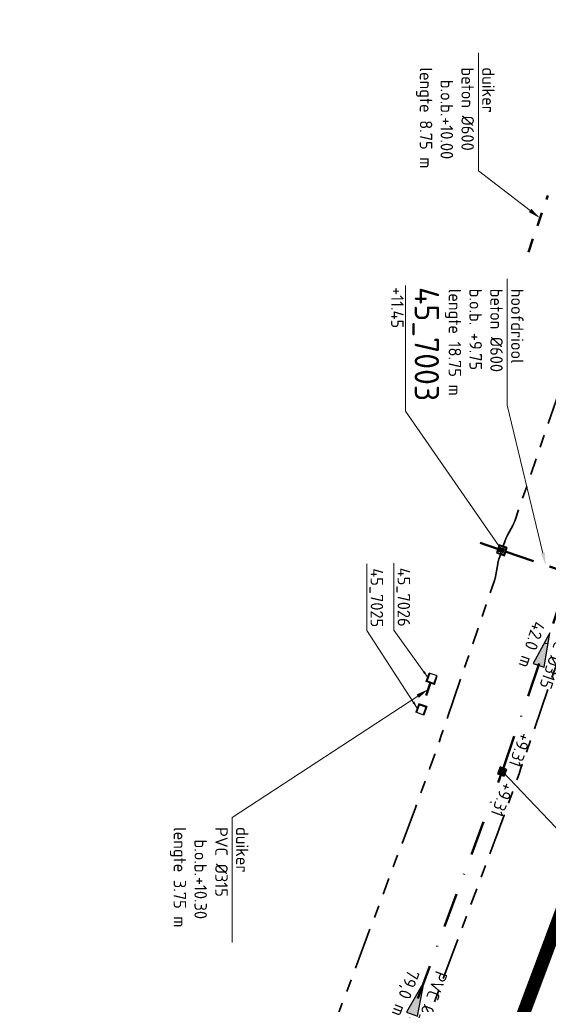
# Model space of a CAD drawing. Header units: metres. Extents: x 232508 to 233531, y 553160 to 554395.
# Tile 7 of 24: x 233109 to 233185, y 553455 to 553597. Entities that reach past the tile are written whole.
import ezdxf
from ezdxf import colors
from ezdxf.entities.mleader import LeaderData, LeaderLine
from ezdxf.enums import TextEntityAlignment as Align
from ezdxf.math import Vec2, Vec3

# ---------------------------------------------------------------- set-up
doc = ezdxf.new("R2010")
doc.units = ezdxf.units.M
for name, pattern in [('NLCS-HIDDEN', [4, 2, -2]), ('RI-DRAINAGE', [19.200000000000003, 6, -1.8, 1.8, -1.8, 2.4, -1.8, 1.8, -1.8]), ('RI-HWA_BETON', [11.4, 9, -2.4]), ('RI-VWA_PVC', [11, 5, -3, 0, -3])]:
    doc.linetypes.add(name, pattern=pattern)
doc.layers.get('Defpoints').update_dxf_attribs({"color": 241})
for name, color, linetype, lineweight in [('N-WE-KL-TRACE-A', 253, 'Continuous', 35), ('N-WE-KL-TRACE-G', 7, 'Continuous', 18), ('N-WE-RI-DRAINAGE_DRAIN_PP_80-G', 82, 'RI-DRAINAGE', 35), ('N-WE-RI-HWA_RIOOLPUT_PUTKOP-S', 7, 'Continuous', 18), ('N-WE-RI-VWA_RIOOLPUT_PUTKOP-S', 7, 'Continuous', 18)]:
    doc.layers.add(name, color=color, linetype=linetype, lineweight=lineweight)
for name, color, linetype, lineweight, true_color in [('N-WE-RI-HWA_PUTNUMMER-S', 150, 'Continuous', 25, 0x007fff), ('N-WE-RI-HWA_RIOOLPUT_INSPECTIEPUT-S', 150, 'Continuous', 25, 0x007fff), ('N-WE-RI-HWA_TRANSPORTLEIDING_BETON_600-G', 150, 'RI-HWA_BETON', 50, 0x007fff), ('N-WE-RI-HWA_UITSTROOMBAK-S', 150, 'Continuous', 25, 0x007fff), ('N-WE-RI-HWA_UITSTROOMBAK-T', 150, 'Continuous', 25, 0x007fff), ('N-WE-RI-VWA_PUTNUMMER-S', 20, 'Continuous', 35, 0xff3f00), ('N-WE-RI-VWA_RIOOLPUT-S', 20, 'Continuous', 25, 0xff3f00), ('N-WE-RI-VWA_STROOMRICHTING--S', 20, 'Continuous', 25, 0xff3f00), ('N-WE-RI-VWA_TRANSPORTLEIDING_PVC_315-G', 20, 'RI-VWA_PVC', 50, 0xff3f00), ('N-WE-RI-WH-DUIKER-T', 150, 'Continuous', 13, 0x007fff), ('N-WE-RI-WH-DUIKER_BETON_600-G', 150, 'NLCS-HIDDEN', 50, 0x007fff), ('N-WE-RI-WH-DUIKER_PVC_315-G', 150, 'NLCS-HIDDEN', 50, 0x007fff)]:
    doc.layers.add(name, color=color, linetype=linetype, lineweight=lineweight, true_color=true_color)
doc.styles.add('NLCS-ISO', font='NLCS-ISO.ttf')
doc.styles.add('NLCS-ISO-ANNOTATIEF-T18', font='NLCS-ISO.ttf', dxfattribs={"height": 1.8})
doc.styles.add('T18', font='NLCS-ISO.ttf', dxfattribs={"height": 1.8})
doc.styles.add('T25', font='NLCS-ISO.ttf', dxfattribs={"height": 2.5})

# ---------------------------------------------------------------- blocks, each defined once
blk = doc.blocks.new('*U14')
at = {"ltscale": 0.1}
blk.add_hatch(color=256, dxfattribs=at).paths.add_polyline_path([(-2.500000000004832, 0), (2.500000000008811, -0.8333333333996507), (2.500000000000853, 0.8333333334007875)])
at = {"ltscale": 0.1, "flags": 128}
blk.add_lwpolyline([(-2.500000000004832, 0), (2.500000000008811, -0.8333333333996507), (2.500000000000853, 0.8333333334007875)], close=True, dxfattribs=at)
at = {"ltscale": 0.1, "style": 'NLCS-ISO'}
for tag, p in [('MAT', (-0.5, 0.5000000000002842)), ('BOBL', (-28.59082977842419, 1.13686837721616e-13))]:
    blk.add_attdef(tag, text='', height=1.8, dxfattribs=at).set_placement(p, align=Align.BOTTOM_RIGHT)
for tag, p in [('DIA', (0.5, 0.5000000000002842)), ('BOBR', (37.33168176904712, 0))]:
    blk.add_attdef(tag, text='', height=1.8, dxfattribs=at).set_placement(p, align=Align.BOTTOM_LEFT)
blk.add_attdef('JVA', text='', height=1.8, dxfattribs=at).set_placement((0, -0.9999999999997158), align=Align.TOP_CENTER)
at = {"ltscale": 0.1, "style": 'NLCS-ISO', "flags": 1}
blk.add_attdef('PUTNR-L', text='', height=1.8, dxfattribs=at).set_placement((-0.8215082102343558, -5.885126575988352), align=Align.BOTTOM_RIGHT)
blk.add_attdef('PUTNR-L', text='', height=1.8, dxfattribs=at).set_placement((1.948397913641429, -5.769780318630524), align=Align.BOTTOM_LEFT)
blk = doc.blocks.new('*U118')
at = {"layer": 'Defpoints'}
blk.add_lwpolyline([(-0.2362525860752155, -0.2373682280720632), (0.2137474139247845, -0.2373682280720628), (0.2137474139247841, 0.2126317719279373), (-0.236252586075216, 0.2126317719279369)], close=True, dxfattribs=at)
at = {"color": 0, "linetype": 'ByBlock', "lineweight": -2}
for tag, p, height, style in [('PUNTNUMMER', (0.8524976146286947, 1.237631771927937), 2.5, 'T25'), ('AFMETINGEN', (0.8524976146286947, -1.262368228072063), 1.8, 'T18'), ('PUTDEKSELHOOGTE', (0.8524976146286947, -3.762368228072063), 1.8, 'T18'), ('BIJZONDERHEDEN', (0.8524976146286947, -6.262368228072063), 1.8, 'T18')]:
    blk.add_attdef(tag, p, '', height=height, dxfattribs=dict(at, style=style))
at = {"layer": 'Defpoints', "style": 'NLCS-ISO'}
blk.add_text('r', height=0.2999999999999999, dxfattribs=at).set_placement((-0.01125258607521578, 0.04418708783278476), align=Align.MIDDLE_CENTER)
blk = doc.blocks.new('*U80')
blk.add_wipeout([(-0.3050000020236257, -0.3050000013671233), (0.30500000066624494, -0.3050000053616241), (0.3050000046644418, 0.3049999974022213), (-0.3049999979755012, 0.30500000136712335)])
at = {"lineweight": 5}
h = blk.add_hatch(dxfattribs=at)
h.set_pattern_fill('ANGLE', color=8, scale=0.0075, style=0)
h.set_pattern_definition([(0, (0, 0), (0, 0.0523875), [0.0381, -0.0142875]), (90, (0, 0), (-0.0523875, 3.20770326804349e-18), [0.0381, -0.0142875])])
h.paths.add_polyline_path([(-0.3050000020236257, -0.3050000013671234), (0.3050000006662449, -0.3050000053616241), (0.3050000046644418, 0.3049999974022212), (-0.3049999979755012, 0.3050000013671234)])
at = {"lineweight": 13}
blk.add_lwpolyline([(-0.3050000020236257, -0.3050000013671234), (0.3050000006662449, -0.3050000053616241), (0.3050000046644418, 0.3049999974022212), (-0.3049999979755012, 0.3050000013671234)], close=True, dxfattribs=at)
blk.add_circle((0, 0), 0.2849999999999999, dxfattribs=at)
blk = doc.blocks.new('*U51')
for points in [[(-0.62, -0.6199999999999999), (0.6200000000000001, -0.6199999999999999), (0.6200000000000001, 0.6200000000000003), (-0.6200000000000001, 0.6200000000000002)], [(-0.5, -0.4999999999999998), (0.5, -0.4999999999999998), (0.5, 0.5000000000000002), (-0.5, 0.5000000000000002)]]:
    blk.add_lwpolyline(points, close=True)
blk = doc.blocks.new('*U36')
at = {"ltscale": 0.1}
blk.add_hatch(color=256, dxfattribs=at).paths.add_polyline_path([(-2.500000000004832, 0), (2.500000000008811, -0.8333333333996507), (2.500000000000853, 0.8333333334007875)])
at = {"ltscale": 0.1, "flags": 128}
blk.add_lwpolyline([(-2.500000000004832, 0), (2.500000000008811, -0.8333333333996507), (2.500000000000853, 0.8333333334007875)], close=True, dxfattribs=at)
at = {"ltscale": 0.1, "style": 'NLCS-ISO'}
for tag, p in [('MAT', (-0.5, 0.5000000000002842)), ('BOBL', (-17.37284309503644, 1.13686837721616e-13))]:
    blk.add_attdef(tag, text='', height=1.8, dxfattribs=at).set_placement(p, align=Align.BOTTOM_RIGHT)
for tag, p in [('DIA', (0.5, 0.5000000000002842)), ('BOBR', (12.40206174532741, 0))]:
    blk.add_attdef(tag, text='', height=1.8, dxfattribs=at).set_placement(p, align=Align.BOTTOM_LEFT)
blk.add_attdef('JVA', text='', height=1.8, dxfattribs=at).set_placement((0, -0.9999999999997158), align=Align.TOP_CENTER)
at = {"ltscale": 0.1, "style": 'NLCS-ISO', "flags": 1}
blk.add_attdef('PUTNR-L', text='', height=1.8, dxfattribs=at).set_placement((-0.8215082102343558, -5.885126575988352), align=Align.BOTTOM_RIGHT)
blk.add_attdef('PUTNR-L', text='', height=1.8, dxfattribs=at).set_placement((1.948397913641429, -5.769780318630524), align=Align.BOTTOM_LEFT)
blk = doc.blocks.new('*U57')
for points in [[(-0.5332536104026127, -0.5063996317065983), (0.5063996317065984, -0.5332536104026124), (0.5332536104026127, 0.5063996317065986), (-0.5063996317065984, 0.5332536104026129)], [(-0.4101950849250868, -0.3895381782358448), (0.3895381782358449, -0.4101950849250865), (0.4101950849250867, 0.3895381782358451), (-0.3895381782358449, 0.4101950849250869)]]:
    blk.add_lwpolyline(points, close=True)
blk = doc.blocks.new('*U88')
blk.add_wipeout([(0.3018742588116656, 0.30809403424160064), (-0.3080940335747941, 0.3018742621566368), (-0.30187426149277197, -0.3080940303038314), (0.3080940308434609, -0.30187425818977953)])
at = {"lineweight": 5}
h = blk.add_hatch(dxfattribs=at)
h.set_pattern_fill('ANGLE', color=8, scale=0.007500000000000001, angle=-179.4157818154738, style=0)
h.set_pattern_definition([(180.5842181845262, (0, 0), (0.0005341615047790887, -0.05238477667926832), [0.03810000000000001, -0.0142875]), (270.5842181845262, (0, 0), (0.05238477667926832, 0.0005341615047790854), [0.03810000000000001, -0.0142875])])
h.paths.add_polyline_path([(0.3018742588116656, 0.3080940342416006), (-0.308094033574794, 0.3018742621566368), (-0.301874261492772, -0.3080940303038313), (0.3080940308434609, -0.3018742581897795)])
at = {"lineweight": 13}
blk.add_lwpolyline([(0.3018742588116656, 0.3080940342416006), (-0.308094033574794, 0.3018742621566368), (-0.301874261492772, -0.3080940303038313), (0.3080940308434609, -0.3018742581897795)], close=True, dxfattribs=at)
blk.add_circle((0, 0), 0.2849999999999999, dxfattribs=at)
blk = doc.blocks.new('SRI-UITSTROOMBAK_2-SO')
for p, q in [((-0.6199999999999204, 0), (-0.6199998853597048, 1.300000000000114)), ((-0.6200000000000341, 0), (0.62, 0)), ((-0.5199999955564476, 0.1000000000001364), (-0.5199999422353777, 1.300000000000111)), ((-0.5199999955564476, 0.1000000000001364), (0.5200000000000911, 0.1000000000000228)), ((0.5200000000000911, 0.1000000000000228), (0.520000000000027, 1.29999999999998)), ((0.62, 0), (0.620000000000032, 1.299999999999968))]:
    blk.add_line(p, q)
at = {"flags": 128}
blk.add_lwpolyline([(-0.6199998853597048, 1.300000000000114), (0.620000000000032, 1.299999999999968)], dxfattribs=at)

msp = doc.modelspace()

# ---------------------------------------------------------------- linework, layer by layer
at = {"layer": 'N-WE-RI-DRAINAGE_DRAIN_PP_80-G', "flags": 128}
msp.add_lwpolyline([(233189.5634904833, 553577.1417300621), (233194.4390711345, 553575.4865582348, -0.4150271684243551), (233196.3127594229, 553571.6735176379), (233180.3333695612, 553525.0295312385, -0.04129969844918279), (233180.0027134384, 553524.2741432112), (233179.2394313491, 553522.8607350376, 0.04129969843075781), (233178.9087752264, 553522.1053470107), (233178.6285733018, 553521.2874350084)], format="xyb", dxfattribs=at)
at = {"layer": 'N-WE-RI-HWA_PUTNUMMER-S', "lineweight": 13, "flags": 128}
msp.add_lwpolyline([(233178.4276366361, 553520.700899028), (233164.513985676, 553540.7686102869), (233164.513985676, 553558.9324950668)], dxfattribs=at)
at = {"layer": 'N-WE-RI-HWA_TRANSPORTLEIDING_BETON_600-G', "flags": 128}
msp.add_lwpolyline([(233193.8005343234, 553515.4344210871), (233178.9006495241, 553520.5388533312)], dxfattribs=at)
at = {"layer": 'N-WE-RI-VWA_TRANSPORTLEIDING_PVC_315-G'}
for p, q in [((233178.5998957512, 553489.1198751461), (233192.1118926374, 553528.4775454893)), ((233150.8189215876, 553414.350899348), (233178.3306064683, 553488.366493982))]:
    msp.add_line(p, q, dxfattribs=at)
at = {"layer": 'N-WE-RI-WH-DUIKER_BETON_600-G', "flags": 128}
msp.add_lwpolyline([(233182.2767821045, 553563.7647623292), (233185.0481591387, 553571.9313433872)], dxfattribs=at)
at = {"layer": 'N-WE-RI-WH-DUIKER_PVC_315-G', "flags": 128}
msp.add_lwpolyline([(233168.1379735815, 553501.6189859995), (233166.9777262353, 553498.2322137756)], dxfattribs=at)

# ---------------------------------------------------------------- block references
at = {"layer": 'N-WE-RI-HWA_PUTNUMMER-S'}
ref = msp.add_blockref('*U118', (233178.4276366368, 553520.7008990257), dxfattribs=dict(at, rotation=270))
ref.add_attrib('PUNTNUMMER', '45_7003', (233165.8437869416, 553558.7071753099), dxfattribs={"layer": '0', "color": 0, "linetype": 'ByBlock', "lineweight": -2, "height": 3.5, "rotation": 270, "style": 'NLCS-ISO'})
ref.add_attrib('PUTDEKSELHOOGTE', '+11.45', (233162.4437869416, 553558.7071753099), dxfattribs={"layer": '0', "color": 0, "linetype": 'ByBlock', "lineweight": -2, "height": 1.8, "rotation": 270, "style": 'NLCS-ISO'})
at = {"layer": 'N-WE-RI-HWA_RIOOLPUT_INSPECTIEPUT-S', "rotation": 71.08946339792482}
msp.add_blockref('*U51', (233178.4276366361, 553520.700899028), dxfattribs=at)
at = {"layer": 'N-WE-RI-HWA_UITSTROOMBAK-S', "extrusion": (-0.0596191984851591, 0.02042446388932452, -0.9980122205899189), "rotation": 90.00000252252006}
msp.add_blockref('SRI-UITSTROOMBAK_2-SO', (-599194.4854352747, -41116.06346243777, -2596.323668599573), dxfattribs=at)
at = {"layer": 'N-WE-RI-HWA_UITSTROOMBAK-S', "extrusion": (-0.05961919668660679, 0.02042446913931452, -0.9980122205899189), "xscale": -1, "rotation": 269.99999747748}
msp.add_blockref('SRI-UITSTROOMBAK_2-SO', (-599191.109063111, -41116.01080343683, -2596.320343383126), dxfattribs=at)
at = {"layer": 'N-WE-RI-VWA_PUTNUMMER-S'}
ref = msp.add_blockref('*U118', (233178.4647243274, 553488.7459128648), dxfattribs=dict(at, rotation=270))
ref.add_attrib('PUNTNUMMER', '45_6002', (233193.3441602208, 553474.4347430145), dxfattribs={"layer": '0', "color": 0, "linetype": 'ByBlock', "lineweight": -2, "height": 3.5, "rotation": 270, "style": 'NLCS-ISO'})
ref.add_attrib('PUTDEKSELHOOGTE', '+11.50', (233189.9441602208, 553474.4347430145), dxfattribs={"layer": '0', "color": 0, "linetype": 'ByBlock', "lineweight": -2, "height": 1.8, "rotation": 270, "style": 'NLCS-ISO'})
at = {"layer": 'N-WE-RI-VWA_STROOMRICHTING--S', "rotation": 249.6098395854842}
msp.add_blockref('*U14', (233166.3214268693, 553456.0578014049), dxfattribs=at).add_auto_attribs({'MAT': 'PVC', 'DIA': '%%C315', 'BOBL': '+9.31', 'BOBR': '+9.71', 'JVA': '79,0 m'})

# ---------------------------------------------------------------- leaders
at = {"layer": 'N-WE-RI-HWA_UITSTROOMBAK-T'}
ml = msp.add_multileader_mtext('Standard', dxfattribs=at)
ml.set_content('45_7025', color=256, style='NLCS-ISO-ANNOTATIEF-T18')
ml.set_leader_properties(color=256, linetype='ByLayer', lineweight=9)
ml.build(insert=Vec2(0, 0))
ml.multileader.update_dxf_attribs({"text_left_attachment_type": 6, "text_right_attachment_type": 6, "dogleg_length": 0, "arrow_head_size": 0})
ctx = ml.context
ctx.base_point, ctx.char_height, ctx.arrow_head_size, ctx.landing_gap_size, ctx.plane_origin, ctx.plane_x_axis, ctx.plane_y_axis = Vec3(233158.9497303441, 553518.0945355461, -0.0315483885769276), 1.8, 0, 0, Vec3(233145.1524295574, 553488.3030618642, -0.0315483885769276), Vec3(0, -1), Vec3(1, 0)
ctx.left_attachment, ctx.right_attachment = 6, 6
notes = []
notes.append((ctx, [(1, (1, 1, 0), (233158.9497303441, 553509.0945355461, -0.0315483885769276), (0, 1), 0, [(0, [(233166.2141061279, 553497.912436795, -0.0315483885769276)], 0, [])])]))
ctx.mtext.insert, ctx.mtext.text_direction, ctx.mtext.rotation, ctx.mtext.flow_direction = Vec3(233161.2897303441, 553518.0945355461, -0.0315483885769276), Vec3(0, -1), 4.71238898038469, 5
ml = msp.add_multileader_mtext('Standard', dxfattribs=at)
ml.set_content('45_7026', color=256, style='NLCS-ISO-ANNOTATIEF-T18')
ml.set_leader_properties(color=256, linetype='ByLayer', lineweight=9)
ml.build(insert=Vec2(0, 0))
ml.multileader.update_dxf_attribs({"text_left_attachment_type": 6, "text_right_attachment_type": 6, "dogleg_length": 0, "arrow_head_size": 0})
ctx = ml.context
ctx.base_point, ctx.char_height, ctx.arrow_head_size, ctx.landing_gap_size, ctx.plane_origin, ctx.plane_x_axis, ctx.plane_y_axis = Vec3(233162.8452195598, 553518.1735546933, -0.03154838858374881), 1.8, 0, 0, Vec3(233146.6691772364, 553492.7304625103, -0.03154838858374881), Vec3(0, -1), Vec3(1, 0)
ctx.left_attachment, ctx.right_attachment = 6, 6
notes.append((ctx, [(1, (1, 1, 0), (233162.8452195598, 553509.1735546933, -0.03154838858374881), (0, 1), 0, [(0, [(233167.7308538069, 553502.3398374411, -0.03154838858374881)], 0, [])])]))
ctx.mtext.insert, ctx.mtext.text_direction, ctx.mtext.rotation, ctx.mtext.flow_direction = Vec3(233165.1852195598, 553518.1735546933, -0.03154838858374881), Vec3(0, -1), 4.71238898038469, 5
at = {"layer": 'N-WE-RI-WH-DUIKER-T', "linetype": 'Continuous'}
ml = msp.add_multileader_mtext('Standard', dxfattribs=at)
ml.set_content('duiker\\Pbeton %%C600\\P\\pxi-3,l4,t4;b.o.b.^I+10.00\\P\\pi0,l0,tz;lengte 8.75 m', color=256, style='NLCS-ISO-ANNOTATIEF-T18')
ml.set_leader_properties(color=256, linetype='ByLayer', lineweight=13)
ml.build(insert=Vec2(0, 0))
ml.multileader.update_dxf_attribs({"text_left_attachment_type": 5, "text_right_attachment_type": 6, "dogleg_length": 0, "arrow_head_size": 1.8})
ctx = ml.context
ctx.base_point, ctx.char_height, ctx.arrow_head_size, ctx.landing_gap_size, ctx.plane_origin, ctx.plane_x_axis, ctx.plane_y_axis = Vec3(233166.0452440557, 553590.798148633, 0.007307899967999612), 1.8, 1.8, 0.36, Vec3(233122.7304721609, 553519.5081128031, 0.007307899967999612), Vec3(0, -1), Vec3(1, 0)
ctx.left_attachment, ctx.right_attachment = 5, 6
notes.append((ctx, [(1, (1, 1, 0), (233175.0452440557, 553575.4981486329, 0.007307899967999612), (0, 1), 0, [(2, [(233183.9288072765, 553568.6728687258, 0.007307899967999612)], 0, [])])]))
ctx.mtext.insert, ctx.mtext.text_direction, ctx.mtext.rotation, ctx.mtext.flow_direction = Vec3(233177.3852440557, 553590.438148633, 0.007307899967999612), Vec3(0, -1), 4.71238898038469, 5
ml = msp.add_multileader_mtext('Standard', dxfattribs=at)
ml.set_content('hoofdriool \\Pbeton %%C600\\Pb.o.b. +9.75\\Plengte 18.75 m', color=256, style='NLCS-ISO-ANNOTATIEF-T18')
ml.set_leader_properties(color=256, linetype='ByLayer', lineweight=13)
ml.build(insert=Vec2(0, 0))
ml.multileader.update_dxf_attribs({"text_left_attachment_type": 5, "text_right_attachment_type": 6, "dogleg_length": 1, "arrow_head_size": 1.8})
ctx = ml.context
ctx.base_point, ctx.char_height, ctx.arrow_head_size, ctx.landing_gap_size, ctx.plane_origin, ctx.plane_x_axis, ctx.plane_y_axis = Vec3(233170.209456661, 553558.836351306), 1.8, 1.8, 0.36, Vec3(233160.1307347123, 553464.2716370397), Vec3(0, -1), Vec3(1, 0)
ctx.left_attachment, ctx.right_attachment = 5, 6
notes.append((ctx, [(1, (1, 1, 0), (233179.209456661, 553541.636351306), (0, 1), 1, [(2, [(233184.7672038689, 553518.5290774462)], 0, [])])]))
ctx.mtext.insert, ctx.mtext.text_direction, ctx.mtext.rotation, ctx.mtext.flow_direction = Vec3(233181.549456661, 553558.476351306), Vec3(0, -1), 4.71238898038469, 5
ml = msp.add_multileader_mtext('Standard', dxfattribs=at)
ml.set_content('duiker\\PPVC %%C315\\P\\pxi-3,l4,t4;b.o.b.^I+10.30\\P\\pi0,l0,tz;lengte 3.75 m', color=256, style='NLCS-ISO-ANNOTATIEF-T18')
ml.set_leader_properties(color=256, linetype='ByLayer', lineweight=13)
ml.build(insert=Vec2(0, 0))
ml.multileader.update_dxf_attribs({"text_left_attachment_type": 6, "text_right_attachment_type": 5, "dogleg_length": 1, "arrow_head_size": 1.8})
ctx = ml.context
ctx.base_point, ctx.char_height, ctx.arrow_head_size, ctx.landing_gap_size, ctx.plane_origin, ctx.plane_x_axis, ctx.plane_y_axis = Vec3(233139.5176340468, 553481.0901028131), 1.8, 1.8, 0.36, Vec3(233091.956146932, 553414.0451343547), Vec3(0, -1), Vec3(1, 0)
ctx.left_attachment, ctx.right_attachment = 6, 5
notes.append((ctx, [(0, (1, 1, 0), (233139.5176340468, 553482.0901028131), (0, -1), 1, [(2, [(233167.7945547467, 553500.6165404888)], 0, [])])]))
ctx.mtext.insert, ctx.mtext.text_direction, ctx.mtext.rotation, ctx.mtext.flow_direction = Vec3(233141.8576340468, 553480.7301028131), Vec3(0, -1), 4.71238898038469, 5
for ctx, leaders in notes:
    for number, flags, end, landing, length, lines in leaders:
        leader = LeaderData()
        leader.index, (leader.has_last_leader_line, leader.has_dogleg_vector, leader.attachment_direction) = number, flags
        leader.last_leader_point, leader.dogleg_vector, leader.dogleg_length = Vec3(end), Vec3(landing), length
        for number, points, colour, breaks in lines:
            line = LeaderLine()
            line.index, line.vertices, line.color, line.breaks = number, Vec3.list(points), colors.encode_raw_color(colour), breaks
            leader.lines.append(line)
        ctx.leaders.append(leader)

# ---------------------------------------------------------------- next in the draw order: block references
at = {"layer": 'N-WE-RI-VWA_RIOOLPUT_PUTKOP-S', "rotation": 160.505245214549}
msp.add_blockref('*U80', (233178.4682548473, 553488.7429626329), dxfattribs=at)

# ---------------------------------------------------------------- next in the draw order: linework, layer by layer
at = {"layer": 'N-WE-KL-TRACE-A', "transparency": 33554687, "const_width": 1.8, "flags": 128}
msp.add_lwpolyline([(233109.7365704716, 553230.868856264, -0.01875667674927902), (233119.6165341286, 553266.9585723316, 0.01000081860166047), (233125.2466065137, 553286.1952465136, -0.006806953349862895), (233135.5781048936, 553322.3506745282), (233138.0424288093, 553330.4600776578, -0.01493384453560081), (233164.6102352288, 553408.54627584), (233189.3597024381, 553474.736926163, 0.006941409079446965), (233193.2814141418, 553485.6862588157), (233220.618458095, 553565.4833422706), (233269.0272461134, 553706.7890410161), (233283.7942395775, 553749.8940311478, 0.03678179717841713), (233299.4100690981, 553809.4283943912, 0.04262120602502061), (233306.3707455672, 553880.3743438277), (233307.4595491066, 553966.7242876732), (233309.1408894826, 554100.0666600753, -0.00469678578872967), (233309.4867496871, 554115.783589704, 0.004696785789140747), (233309.8435213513, 554131.9963689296), (233310.1774224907, 554158.4771284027, -0.4080279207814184), (233370.4523510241, 554218.5083243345), (233385.6788537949, 554218.6386155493, 0.1289999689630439), (233393.5650688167, 554220.7801237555), (233398.9671378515, 554223.8856333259)], format="xyb", dxfattribs=at)
at = {"layer": 'N-WE-RI-DRAINAGE_DRAIN_PP_80-G', "flags": 128}
for points in [[(233178.3044819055, 553520.3414092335), (233178.0242799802, 553519.5234972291, 0.04129969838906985), (233177.8222728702, 553518.7240363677), (233177.5585133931, 553517.139500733, -0.04129969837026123), (233177.3565062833, 553516.340039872), (233169.6307697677, 553493.7885437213, -0.00694140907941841), (233165.9431062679, 553483.4926684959), (233141.1932104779, 553417.3008719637)], [(233193.7227080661, 553515.2072455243), (233192.3509943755, 553515.6771715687, 0.4142138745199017), (233189.8107580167, 553514.4333035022), (233181.3614893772, 553489.7698104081, -0.006941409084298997), (233177.5577379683, 553479.1498202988), (233158.4531870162, 553428.0260290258)]]:
    msp.add_lwpolyline(points, format="xyb", dxfattribs=at)
at = {"layer": 'N-WE-RI-VWA_PUTNUMMER-S', "lineweight": 13, "flags": 128}
msp.add_lwpolyline([(233178.5089114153, 553488.7571654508), (233191.9015945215, 553474.6869160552), (233191.9015945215, 553456.244212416)], dxfattribs=at)

# ---------------------------------------------------------------- next in the draw order: block references
at = {"layer": 'N-WE-RI-VWA_RIOOLPUT-S', "extrusion": (-0.001904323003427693, -0.0009324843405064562, 0.9999977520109), "rotation": 251.0894594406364}
msp.add_blockref('*U57', (233178.0471654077, 553488.0867263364, -960.166708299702), dxfattribs=at)
at = {"layer": 'N-WE-RI-VWA_STROOMRICHTING--S', "rotation": 251.0519913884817}
msp.add_blockref('*U36', (233184.5440985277, 553506.434116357), dxfattribs=at).add_auto_attribs({'MAT': 'PVC', 'DIA': '%%C315', 'BOBL': '+9.21', 'BOBR': '+9.31', 'JVA': '42.0 m'})

# ---------------------------------------------------------------- next in the draw order: block references
at = {"layer": 'N-WE-RI-HWA_RIOOLPUT_PUTKOP-S', "rotation": 160.505245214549}
msp.add_blockref('*U88', (233178.4276366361, 553520.700899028), dxfattribs=at)

# ---------------------------------------------------------------- next in the draw order: linework, layer by layer
at = {"layer": 'N-WE-KL-TRACE-G', "flags": 128}
for points in [[(233244.4164959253, 553637.7270286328), (233219.7670348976, 553565.7750245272), (233192.4299909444, 553485.9779410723, -0.006941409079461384), (233188.516704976, 553475.052132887), (233173.8962261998, 553435.9507255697), (233145.2343124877, 553446.6677541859, 0.4142135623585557), (233136.4834364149, 553442.6800019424), (233133.3119107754, 553434.1979872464, -0.3596656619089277), (233131.9871922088, 553433.4351691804, -0.04747513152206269), (233126.0043543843, 553435.0455646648), (233114.2765157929, 553439.4307422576), (233113.6461023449, 553437.7447473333), (233125.3739409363, 553433.3595697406, 0.04747513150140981), (233131.6861092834, 553431.660528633, 0.3596656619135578), (233134.9979056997, 553433.5675737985), (233138.1694313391, 553442.0495884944, -0.414213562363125), (233144.6038990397, 553444.9817592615), (233173.2658127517, 553434.2647306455), (233163.7672377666, 553408.861482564, 0.01493409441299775), (233137.181712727, 553330.7230790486)], [(233153.8215012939, 553375.9024305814, -0.006238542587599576), (233165.4532326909, 553408.231069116), (233190.2026999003, 553474.421719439, 0.006941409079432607), (233194.1328373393, 553485.3945765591), (233209.6933300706, 553530.8157983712), (233227.6912020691, 553526.7413174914), (233228.087897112, 553528.4970603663), (233210.2775543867, 553532.5211545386), (233221.4698812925, 553565.191660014), (233246.0985918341, 553637.0830932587, 0.02892354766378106)]]:
    msp.add_lwpolyline(points, format="xyb", dxfattribs=at)
at = {"layer": 'N-WE-RI-HWA_TRANSPORTLEIDING_BETON_600-G', "flags": 128}
msp.add_lwpolyline([(233177.9546237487, 553520.8629447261), (233175.305751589, 553521.7704006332)], dxfattribs=at)

doc.saveas('drawing.dxf')
